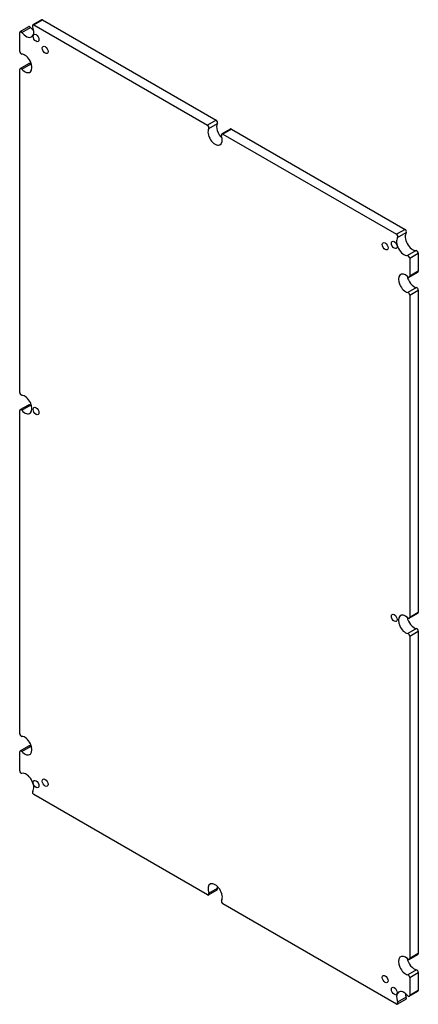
# Model space of a CAD drawing. Header units: inches. Extents: x 30 to 216, y 15 to 115.
# Tile 2 of 2: x 191 to 216, y 55 to 115. Entities that reach past the tile are written whole.
import ezdxf

# ---------------------------------------------------------------- set-up
doc = ezdxf.new("R2010")
doc.units = ezdxf.units.IN
doc.header["$MEASUREMENT"] = 0
doc.layers.add('Visible Edges(ANSI)', color=7, linetype='Continuous', lineweight=25)
doc.layers.add('Visible Tangent Edges(ANSI)', color=7, linetype='Continuous', lineweight=25)

msp = doc.modelspace()

# ---------------------------------------------------------------- linework, layer by layer
at = {"layer": 'Visible Edges(ANSI)'}
for p, q in [((192.412, 115.142), (191.882, 114.836)), ((192.475, 115.136), (203.137, 108.98)), ((191.072, 113.205), (191.072, 114.371)), ((191.098, 114.428), (191.628, 114.735)), ((191.944, 114.829), (202.607, 108.674)), ((191.098, 112.153), (191.628, 112.459)), ((191.072, 92.26), (191.072, 112.096)), ((203.486, 108.136), (204.016, 108.442)), ((204.078, 108.436), (214.741, 102.28)), ((203.548, 108.13), (214.211, 101.974)), ((215.025, 100.501), (215.025, 99.402)), ((215.555, 100.807), (215.555, 99.708)), ((214.999, 99.345), (215.53, 99.651)), ((215.555, 98.546), (215.555, 78.764)), ((215.025, 98.24), (215.025, 78.457)), ((191.098, 91.209), (191.628, 91.515)), ((191.072, 71.316), (191.072, 91.151)), ((214.999, 78.4), (215.53, 78.706)), ((215.555, 77.601), (215.555, 57.819)), ((215.025, 77.295), (215.025, 57.513)), ((191.072, 69.04), (191.072, 70.207)), ((191.098, 70.264), (191.628, 70.57)), ((202.607, 61.419), (191.944, 67.575)), ((202.669, 61.413), (203.2, 61.719)), ((214.211, 54.719), (203.548, 60.875)), ((214.999, 57.456), (215.53, 57.762)), ((215.025, 56.351), (215.025, 55.251)), ((215.555, 56.657), (215.555, 55.558)), ((214.804, 55.019), (214.273, 54.713)), ((214.999, 55.194), (215.53, 55.5))]:
    msp.add_line(p, q, dxfattribs=at)
for centre, major_axis, start_param, end_param in [((192.475, 115.034), (-0.062, 0.108), 5.497787, 6.283185), ((191.16, 114.32), (-0.063, 0.108), 4.892325, 7.068583), ((191.475, 114.663), (0.328, -0.568), 4.892325, 7.622766), ((191.691, 114.626), (-0.062, 0.108), 4.892325, 6.283185), ((192.005, 114.969), (0.328, -0.568), 4.892325, 5.341705), ((191.944, 114.727), (-0.062, 0.108), 5.497787, 7.622766), ((191.16, 113.153), (0.063, -0.108), 3.926991, 5.936381), ((191.385, 112.469), (-0.313, 0.541), 1.917601, 5.936381), ((191.691, 112.351), (-0.062, 0.108), 5.059193, 6.283185), ((191.16, 112.045), (-0.063, 0.108), 5.059193, 7.068583), ((191.916, 112.775), (0.312, -0.541), 5.059193, 5.269988), ((203.137, 108.877), (0.063, -0.108), 0.306502, 2.356194), ((203.077, 108.017), (0.313, -0.541), 3.448094, 7.54748), ((202.607, 108.571), (0.063, -0.108), 0.306502, 2.356194), ((203.608, 108.323), (-0.312, 0.541), 0.306502, 2.128395), ((204.079, 108.334), (-0.063, 0.108), 5.503721, 6.283185), ((203.548, 108.028), (-0.063, 0.108), 5.503721, 7.54748), ((214.741, 102.178), (0.062, -0.108), 0.231216, 2.356194), ((214.68, 101.265), (0.328, -0.568), 3.372808, 5.98046), ((214.211, 101.872), (0.062, -0.108), 0.231216, 2.356194), ((215.211, 101.571), (-0.328, 0.568), 0.231216, 2.838868), ((215.467, 100.858), (-0.063, 0.108), 3.926991, 5.98046), ((214.937, 100.552), (-0.062, 0.108), 3.926991, 5.98046), ((214.77, 98.968), (-0.312, 0.541), 5.176979, 8.960188), ((215.3, 99.274), (0.313, -0.541), 4.15479, 5.818595), ((214.937, 99.453), (0.063, -0.108), 5.176979, 7.068583), ((215.467, 99.759), (0.063, -0.108), 0, 0.785398), ((215.467, 98.597), (-0.063, 0.108), 3.926991, 5.818595), ((214.937, 98.291), (0.062, -0.108), 0.785398, 2.677002), ((191.16, 92.209), (0.063, -0.108), 3.926991, 5.936381), ((191.385, 91.525), (-0.313, 0.541), 1.917601, 5.936381), ((191.691, 91.406), (-0.062, 0.108), 5.059193, 6.283185), ((191.916, 91.831), (0.313, -0.541), 5.059193, 5.269988), ((191.16, 91.1), (-0.063, 0.108), 5.059193, 7.068583), ((214.77, 78.024), (-0.312, 0.541), 5.176979, 8.960188), ((215.467, 78.815), (0.063, -0.108), 0, 0.785398), ((215.3, 78.33), (0.313, -0.541), 4.15479, 5.818595), ((214.937, 78.508), (0.063, -0.108), 5.176979, 7.068583), ((214.937, 77.346), (0.062, -0.108), 0.785398, 2.677002), ((215.467, 77.652), (-0.063, 0.108), 3.926991, 5.818595), ((191.16, 71.265), (0.063, -0.108), 3.926991, 5.936381), ((191.385, 70.58), (-0.313, 0.541), 1.917601, 5.936381), ((191.16, 70.156), (-0.063, 0.108), 5.059193, 7.068583), ((191.691, 70.462), (-0.062, 0.108), 5.059193, 6.283185), ((191.916, 70.887), (0.312, -0.541), 5.059193, 5.269988), ((191.16, 68.989), (0.063, -0.108), 3.926991, 6.103249), ((191.475, 68.284), (-0.328, 0.568), 3.372808, 6.103249), ((191.944, 67.677), (-0.062, 0.108), 0.231216, 2.356194), ((203.077, 61.531), (-0.313, 0.541), 3.448094, 7.54748), ((203.608, 61.838), (0.313, -0.541), 4.15479, 4.405887), ((203.137, 61.827), (0.063, -0.108), 0, 1.264295), ((202.607, 61.521), (0.063, -0.108), 5.504472, 7.54748), ((202.607, 61.521), (-0.062, 0.108), 2.356194, 2.359277), ((203.548, 60.977), (-0.063, 0.108), 0.306502, 2.356194), ((214.77, 57.08), (-0.312, 0.541), 5.176979, 8.960188), ((215.3, 57.386), (0.313, -0.541), 4.15479, 5.818595), ((214.937, 57.564), (0.062, -0.108), 5.176979, 7.068583), ((215.467, 57.87), (0.063, -0.108), 0, 0.785398), ((214.937, 56.402), (0.062, -0.108), 0.785398, 2.677002), ((215.467, 56.708), (-0.063, 0.108), 3.926991, 5.818595), ((214.68, 54.886), (-0.328, 0.568), 5.015114, 7.622766), ((215.211, 55.192), (0.328, -0.568), 4.083072, 4.481173), ((214.741, 55.127), (0.063, -0.108), 0, 1.339581), ((214.937, 55.302), (0.063, -0.108), 5.015114, 7.068583), ((215.467, 55.609), (0.062, -0.108), 0, 0.785398), ((214.211, 54.821), (0.062, -0.108), 5.497787, 7.622766)]:
    msp.add_ellipse(centre, major_axis=major_axis, ratio=0.57735, start_param=start_param, end_param=end_param, dxfattribs=at)
for centre in [(192.076, 114.03), (192.638, 113.297), (214.079, 101.326), (213.517, 101.243), (192.076, 91.126), (214.079, 78.423), (192.076, 68.222), (192.638, 68.306), (213.517, 56.251), (214.079, 55.519)]:
    msp.add_ellipse(centre, major_axis=(-0.125, 0.217), ratio=0.57735, dxfattribs=at)
at = {"layer": 'Visible Tangent Edges(ANSI)'}
for p, q in [((191.944, 114.829), (192.475, 115.136)), ((191.211, 114.375), (191.741, 114.681)), ((191.198, 112.115), (191.728, 112.422)), ((203.137, 108.98), (202.607, 108.674)), ((202.685, 108.479), (203.216, 108.785)), ((204.078, 108.436), (203.548, 108.13)), ((214.741, 102.28), (214.211, 101.974)), ((214.286, 101.775), (214.816, 102.081)), ((215.426, 100.973), (214.896, 100.666)), ((215.025, 100.501), (215.555, 100.807)), ((215.555, 99.708), (215.025, 99.402)), ((215.439, 98.71), (214.909, 98.404)), ((215.025, 98.24), (215.555, 98.546)), ((191.198, 91.171), (191.728, 91.477)), ((215.555, 78.764), (215.025, 78.457)), ((215.439, 77.765), (214.909, 77.459)), ((215.025, 77.295), (215.555, 77.601)), ((191.198, 70.227), (191.728, 70.533)), ((202.685, 61.523), (203.216, 61.829)), ((215.555, 57.819), (215.025, 57.513)), ((215.439, 56.821), (214.909, 56.515)), ((215.025, 56.351), (215.555, 56.657)), ((214.816, 55.138), (214.286, 54.831)), ((215.555, 55.558), (215.025, 55.251))]:
    msp.add_line(p, q, dxfattribs=at)

doc.saveas('drawing.dxf')
